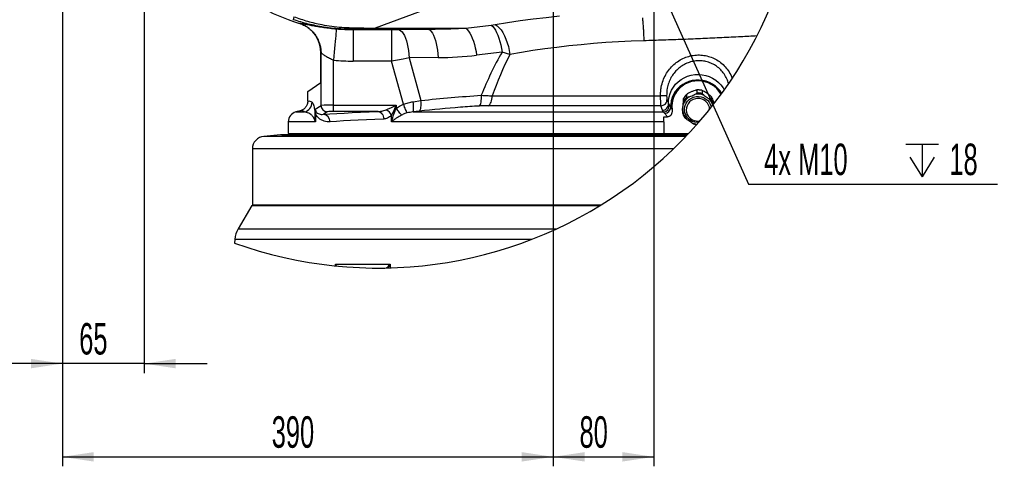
# Model space of a CAD drawing. Extents: x 0 to 4205, y 0 to 2970.
# Tile 3 of 67: x 486 to 1268, y 635 to 989. Entities that reach past the tile are written whole.
import ezdxf

# ---------------------------------------------------------------- set-up
doc = ezdxf.new("R2010")
doc.units = 0
doc.header["$LTSCALE"] = 5
doc.layers.get('0').update_dxf_attribs({"linetype": 'CONTINUOUS'})
doc.styles.add('SLDTEXTSTYLE0', font='TXT', dxfattribs={"width": 0.605})
doc.dimstyles.new('SLDDIMSTYLE0', dxfattribs={"dimtxt": 25, "dimasz": 25, "dimexe": 0, "dimexo": 0.0625, "dimgap": 6.25, "dimtad": 1, "dimdec": 1, "dimrnd": 1e-09, "dimzin": 12, "dimtxsty": 'SLDTEXTSTYLE0', "dimsah": 1, "dimcen": 0.09, "dimazin": 3, "dimtfac": 1, "dimtofl": 0, "dimtmove": 0, "dimatfit": 3, "dimtolj": 1, "dimtzin": 12})
doc.dimstyles.new('SLDDIMSTYLE1', dxfattribs={"dimtxt": 25, "dimasz": 25, "dimexe": 0, "dimexo": 0.0625, "dimgap": 6.25, "dimtad": 1, "dimdec": 1, "dimrnd": 1e-09, "dimzin": 12, "dimtxsty": 'SLDTEXTSTYLE0', "dimsah": 1, "dimcen": 0.09, "dimazin": 3, "dimtfac": 1, "dimtmove": 0, "dimatfit": 3, "dimtolj": 1, "dimtzin": 12})
doc.dimstyles.new('SLDDIMSTYLE2', dxfattribs={"dimtxt": 25, "dimasz": 25, "dimexe": 0, "dimexo": 0.0625, "dimgap": 6.25, "dimtad": 0, "dimtih": 1, "dimtoh": 1, "dimdec": 1, "dimrnd": 1e-09, "dimzin": 12, "dimtxsty": 'SLDTEXTSTYLE0', "dimblk1": 'NONE', "dimsah": 1, "dimcen": 0, "dimazin": 3, "dimtfac": 1, "dimtmove": 0, "dimatfit": 3, "dimtolj": 1, "dimtzin": 12})

# ---------------------------------------------------------------- blocks, each defined once
blk = doc.blocks.new('_D')
at = {"color": 7, "linetype": 'CONTINUOUS'}
for p, q in [((519.74, 1176.46), (519.74, 634.76)), ((909.74, 1176.46), (909.74, 634.76)), ((519.74, 642.26), (909.74, 642.26))]:
    blk.add_line(p, q, dxfattribs=at)
for points in [[(519.74, 642.26), (544.74, 638.51), (544.74, 646.01)], [(909.74, 642.26), (884.74, 646.01), (884.74, 638.51)]]:
    blk.add_solid(points, dxfattribs=at)
at = {"color": 7, "linetype": 'CONTINUOUS', "insert": (686.09, 674.48), "char_height": 25, "attachment_point": 1, "style": 'SLDTEXTSTYLE0'}
blk.add_mtext('390', dxfattribs=at)
blk = doc.blocks.new('_D_2')
at = {"color": 7, "linetype": 'CONTINUOUS'}
for p, q in [((909.74, 1016.46), (909.74, 634.76)), ((989.74, 1016.46), (989.74, 634.76)), ((909.74, 642.26), (989.74, 642.26))]:
    blk.add_line(p, q, dxfattribs=at)
for points in [[(909.74, 642.26), (934.74, 638.51), (934.74, 646.01)], [(989.74, 642.26), (964.74, 646.01), (964.74, 638.51)]]:
    blk.add_solid(points, dxfattribs=at)
at = {"color": 7, "linetype": 'CONTINUOUS', "insert": (930.64, 674.48), "char_height": 25, "attachment_point": 1, "style": 'SLDTEXTSTYLE0'}
blk.add_mtext('80', dxfattribs=at)
blk = doc.blocks.new('_D_3')
at = {"color": 7, "linetype": 'CONTINUOUS'}
for p, q in [((584.74, 1576.46), (584.74, 708.8)), ((519.74, 1176.46), (519.74, 708.8)), ((519.74, 716.3), (469.74, 716.3)), ((584.74, 716.3), (519.74, 716.3)), ((584.74, 716.3), (634.74, 716.3))]:
    blk.add_line(p, q, dxfattribs=at)
for points in [[(519.74, 716.3), (494.74, 720.05), (494.74, 712.55)], [(584.74, 716.3), (609.74, 712.55), (609.74, 720.05)]]:
    blk.add_solid(points, dxfattribs=at)
at = {"color": 7, "linetype": 'CONTINUOUS', "insert": (533.14, 748.53), "char_height": 25, "attachment_point": 1, "style": 'SLDTEXTSTYLE0'}
blk.add_mtext('65', dxfattribs=at)
blk = doc.blocks.new('SW_SYMBOL_HOLE_DEPTH')
at = {"color": 0, "linetype": 'CONTINUOUS'}
for p, q in [((0, 4375), (4000, 4375)), ((2000, 4375), (2000, 375)), ((500, 2775), (2000, 375)), ((3500, 2775), (2000, 375))]:
    blk.add_line(p, q, dxfattribs=at)
blk = doc.blocks.new('_D_4')
at = {"color": 7, "linetype": 'CONTINUOUS'}
for p, q in [((987.08, 1032.39), (992.39, 1020.53)), ((992.39, 1020.53), (1064.82, 858.71)), ((1064.82, 858.71), (1262.68, 858.71))]:
    blk.add_line(p, q, dxfattribs=at)
blk.add_solid([(992.39, 1020.53), (999.18, 996.18), (1006.03, 999.24)], dxfattribs=at)
at = {"color": 7, "linetype": 'CONTINUOUS', "xscale": 0.0064453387, "yscale": 0.0064453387, "zscale": 0.0064453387}
blk.add_blockref('SW_SYMBOL_HOLE_DEPTH', (1189.96, 862.32), dxfattribs=at)
at = {"color": 7, "linetype": 'CONTINUOUS', "char_height": 25, "attachment_point": 1, "style": 'SLDTEXTSTYLE0'}
for s, insert in [('4x M10', (1077.32, 891)), ('18', (1224.49, 891))]:
    blk.add_mtext(s, dxfattribs=dict(at, insert=insert))
blk = doc.blocks.new('_NONE')

msp = doc.modelspace()

# ---------------------------------------------------------------- linework, layer by layer
at = {"color": 8, "linetype": 'CONTINUOUS'}
for p, q in [((855.12, 1014.85), (768.2, 982.66)), ((750.93, 981.78), (750.86, 981.54)), ((750.86, 981.54), (781.15, 981.54)), ((750.86, 981.54), (750.86, 956.55)), ((768.2, 982.66), (840.34, 982.66)), ((768.2, 981.86), (768.2, 982.66)), ((809.8, 981.86), (768.2, 981.86)), ((781.15, 981.54), (781.15, 956.55)), ((786.66, 981.57), (809.8, 981.86)), ((840.34, 982.66), (860.56, 985.09)), ((860.56, 985.09), (863.64, 985.54)), ((725.25, 962.81), (725.22, 962.82)), ((725.25, 921.36), (725.25, 962.81)), ((725.27, 962.79), (725.25, 962.81)), ((869.08, 963.67), (848.85, 961.24)), ((875.4, 961.72), (869.08, 963.67)), ((735.23, 921.52), (735.23, 957.25)), ((781.15, 956.55), (750.86, 956.55)), ((790.8, 922.27), (781.15, 956.55)), ((818.32, 959.28), (795.17, 958.98)), ((795.17, 958.98), (804.67, 925.24)), ((798.44, 924.26), (804.67, 925.24)), ((861.23, 928.83), (995.04, 928.83)), ((1000.17, 926.39), (1001.36, 922.66)), ((705.17, 916.11), (712.14, 916.11)), ((720.58, 918.25), (725.25, 921.36)), ((720.58, 912.93), (720.58, 918.25)), ((730.24, 916.36), (727.13, 914.29)), ((735.23, 916.52), (735.23, 921.52)), ((735.23, 921.52), (785.02, 921.52)), ((770.54, 916.52), (735.23, 916.52)), ((785.02, 921.52), (785.02, 918.94)), ((803.35, 916.74), (798.34, 916.11)), ((798.34, 916.11), (997.2, 916.11)), ((995.25, 921.1), (858.14, 921.1)), ((996.43, 917.48), (995.25, 921.1)), ((997.2, 916.11), (996.43, 917.48)), ((998.5, 914.87), (997.2, 916.11)), ((1001.36, 922.66), (1002.05, 921.42)), ((1003.19, 919.68), (1004.12, 917.98)), ((720.93, 908.38), (699.24, 908.38)), ((720.93, 914.84), (720.93, 908.38)), ((781.37, 908.38), (781.37, 913.48)), ((997.74, 908.38), (781.37, 908.38)), ((1015.12, 896.76), (679.87, 896.76)), ((1016.23, 897.92), (693.16, 897.92)), ((707.82, 898.55), (1016.81, 898.55)), ((1005.21, 886.8), (670.74, 886.8)), ((659.45, 823.22), (912.23, 823.22)), ((892.74, 814.96), (656.85, 814.96)), ((736.64, 793.89), (736.76, 795.15)), ((736.76, 795.15), (780.18, 795.15)), ((777.39, 792.23), (777.41, 792.26)), ((777.44, 792.23), (777.41, 792.26))]:
    msp.add_line(p, q, dxfattribs=at)
at = {"color": 7, "linetype": 'CONTINUOUS'}
for p, q in [((707.44, 986.77), (707.56, 986.73)), ((724.86, 967.07), (725.22, 962.84)), ((725.22, 962.82), (725.22, 962.85)), ((725.22, 962.82), (725.22, 962.84)), ((725.22, 939.46), (725.22, 962.82)), ((714.74, 932.48), (725.22, 939.46)), ((714.74, 924.81), (714.74, 932.48)), ((1024.05, 931.19), (1024.05, 933.58)), ((1028.07, 933.17), (1028.07, 930.78)), ((1013.28, 924.39), (1013.28, 926.78)), ((1015.65, 929.95), (1015.65, 927.56)), ((1035.51, 925.54), (1035.51, 927.93)), ((1037.15, 924.35), (1037.15, 922.28)), ((708.8, 917.08), (705.17, 916.11)), ((708.91, 917.09), (708.8, 917.08)), ((1012.32, 917.91), (1012.32, 915.51)), ((699.24, 908.38), (699.24, 898.96)), ((997.74, 912.23), (1000.44, 912.29)), ((997.74, 908.38), (997.74, 912.23)), ((997.74, 908.38), (997.74, 898.96)), ((1000.48, 912.29), (1000.44, 912.29)), ((693.16, 897.92), (679.87, 896.76)), ((694.03, 897.96), (1016.26, 897.96)), ((699.24, 898.96), (997.74, 898.96)), ((708.24, 898.96), (707.82, 898.55)), ((997.74, 898.96), (1017.2, 898.96)), ((670.74, 886.8), (670.74, 842.46)), ((670.27, 841.96), (659.45, 823.22)), ((670.27, 841.96), (947.27, 841.96)), ((670.74, 842.46), (671.24, 841.96)), ((670.74, 842.46), (948.08, 842.46)), ((656.85, 814.96), (656.6, 812.04))]:
    msp.add_line(p, q, dxfattribs=at)
at = {"color": 8, "linetype": 'CONTINUOUS', "flags": 128}
for points in [[(863.64, 985.54), (873.52, 987.15), (883.58, 988.64), (893.81, 990.01), (904.19, 991.26), (914.7, 992.38)], [(737.47, 982.13), (737.44, 981.82), (737.37, 981.1), (737.27, 979.99), (737.14, 978.51), (736.98, 976.69), (736.78, 974.54), (736.57, 972.11), (736.33, 969.44), (736.07, 966.57), (735.8, 963.55), (735.52, 960.43), (735.23, 957.25)], [(749.54, 983.02), (754.54, 982.93), (759.32, 982.84), (763.88, 982.75), (768.2, 982.66)], [(768.2, 981.86), (764.22, 981.86), (760.02, 981.84), (755.58, 981.82), (750.93, 981.78)], [(786.66, 981.57), (787.68, 981.29), (788.7, 980.66), (789.68, 979.67), (790.62, 978.36), (791.51, 976.73), (792.32, 974.81), (793.05, 972.63), (793.69, 970.21), (794.23, 967.6), (794.66, 964.84), (794.97, 961.95), (795.17, 958.98)], [(809.8, 981.86), (816.08, 981.92), (822.29, 982.03), (828.42, 982.19), (834.44, 982.4), (840.34, 982.66)], [(809.8, 981.86), (810.83, 981.59), (811.85, 980.95), (812.83, 979.97), (813.77, 978.65), (814.66, 977.03), (815.47, 975.11), (816.2, 972.92), (816.84, 970.51), (817.38, 967.9), (817.81, 965.13), (818.12, 962.24), (818.32, 959.28)], [(840.34, 982.66), (841.43, 981.66), (842.5, 980.33), (843.54, 978.71), (844.54, 976.8), (845.47, 974.65), (846.34, 972.27), (847.12, 969.7), (847.81, 966.98), (848.39, 964.15), (848.85, 961.24)], [(860.56, 985.09), (861.65, 984.09), (862.72, 982.76), (863.76, 981.14), (864.76, 979.23), (865.7, 977.08), (866.56, 974.7), (867.34, 972.13), (868.03, 969.41), (868.61, 966.58), (869.08, 963.67)], [(863.64, 985.54), (865.22, 984.48), (866.77, 983.03), (868.28, 981.23), (869.7, 979.1), (871.02, 976.67), (872.22, 974), (873.27, 971.12), (874.16, 968.07), (874.87, 964.93), (875.4, 961.72)], [(981.72, 972.65), (971.63, 972.29), (961.58, 971.8), (951.59, 971.18), (941.67, 970.43), (931.84, 969.56), (922.11, 968.56), (912.49, 967.43), (903, 966.19), (893.64, 964.82), (884.44, 963.33), (875.4, 961.72)], [(795.17, 958.98), (790.61, 958.18), (785.92, 957.37), (781.15, 956.55)], [(1001.36, 922.66), (1001.42, 925.45), (1001.83, 928.22), (1002.61, 930.91), (1003.74, 933.49), (1005.2, 935.92), (1006.97, 938.15), (1009.02, 940.15), (1011.32, 941.9), (1013.82, 943.35), (1016.5, 944.5), (1019.31, 945.32), (1022.21, 945.79), (1025.15, 945.92), (1028.07, 945.7), (1030.95, 945.12), (1033.73, 944.21), (1036.37, 942.98), (1038.82, 941.44), (1041.05, 939.62), (1043.02, 937.55), (1044.71, 935.26), (1045.62, 933.63)], [(1043.61, 930.85), (1042.36, 932.79), (1040.61, 934.85), (1038.59, 936.68), (1036.33, 938.25), (1033.89, 939.53), (1031.29, 940.49), (1028.58, 941.13), (1025.81, 941.44), (1023.02, 941.4), (1020.26, 941.02), (1017.57, 940.3), (1015, 939.26), (1012.6, 937.91), (1010.4, 936.28), (1008.44, 934.39), (1006.75, 932.28), (1005.36, 929.98), (1004.29, 927.53), (1003.57, 924.97), (1003.2, 922.33), (1003.19, 919.68)], [(798.34, 916.11), (798.55, 916.53), (798.7, 917.17), (798.8, 918.02), (798.85, 919.05), (798.83, 920.23), (798.75, 921.52), (798.62, 922.87), (798.44, 924.26)], [(803.35, 916.74), (803.78, 917.2), (804.15, 917.9), (804.45, 918.79), (804.67, 919.87), (804.81, 921.1), (804.85, 922.43), (804.8, 923.82), (804.67, 925.24)], [(851.03, 920.86), (851.47, 921.34), (851.85, 922.04), (852.18, 922.94), (852.43, 924.02), (852.61, 925.24), (852.7, 926.56), (852.71, 927.95), (852.63, 929.36)], [(858.14, 921.1), (858.78, 921.54), (859.37, 922.18), (859.91, 922.99), (860.37, 923.96), (860.74, 925.06), (861.01, 926.26), (861.17, 927.52), (861.23, 928.83)], [(999.85, 928.96), (999.69, 928.95), (999.38, 928.94), (998.91, 928.93), (998.32, 928.92), (997.61, 928.9), (996.81, 928.87), (995.94, 928.85), (995.04, 928.83)], [(1025.11, 907.69), (1024.28, 907.66), (1022.33, 907.91), (1020.46, 908.51), (1018.73, 909.44), (1017.21, 910.66), (1015.94, 912.12), (1014.98, 913.79), (1014.34, 915.6), (1014.07, 917.5), (1014.15, 919.41), (1014.59, 921.27), (1015.38, 923.03), (1016.49, 924.61), (1017.88, 925.97), (1019.51, 927.05), (1021.31, 927.83), (1023.22, 928.28), (1025.19, 928.37), (1027.15, 928.12), (1029.02, 927.51), (1030.75, 926.59), (1032.27, 925.37), (1033.53, 923.9), (1034.5, 922.24)], [(1033.98, 918.28), (1033.78, 919.86), (1033.21, 921.54), (1032.31, 923.07), (1031.12, 924.4), (1029.68, 925.48), (1028.06, 926.27), (1026.3, 926.74), (1024.49, 926.87), (1022.69, 926.65), (1020.96, 926.09), (1019.38, 925.22), (1018.01, 924.06), (1016.89, 922.67), (1016.08, 921.09), (1015.6, 919.39), (1015.47, 917.63), (1015.7, 915.88), (1016.27, 914.21)], [(727.13, 914.29), (732.33, 914.63), (737.88, 914.96), (743.77, 915.29), (749.98, 915.61), (756.52, 915.92), (763.38, 916.23), (770.54, 916.52)], [(770.54, 916.52), (771.41, 916.39), (772.24, 916.03), (773.01, 915.47), (773.69, 914.72), (774.25, 913.82), (774.68, 912.79), (774.94, 911.68), (775.05, 910.53)], [(776.98, 917.87), (778.67, 918.64), (780.64, 919.53), (782.78, 920.5), (785.02, 921.52)], [(785.02, 921.52), (784, 919.28), (783.03, 917.14), (782.14, 915.17), (781.37, 913.48)], [(789.29, 913.66), (788.92, 914.12), (788.48, 914.66), (788, 915.26), (787.46, 915.92), (786.89, 916.64), (786.28, 917.38), (785.66, 918.16), (785.02, 918.94)], [(793.58, 915.32), (793.39, 915.8), (793.14, 916.42), (792.84, 917.18), (792.49, 918.05), (792.11, 919.02), (791.69, 920.06), (791.25, 921.15), (790.8, 922.27)], [(1034.5, 922.24), (1035.13, 920.42), (1035.22, 919.83)], [(775.05, 910.53), (768.03, 910.23), (761.31, 909.93), (754.89, 909.62), (748.79, 909.3), (743.02, 908.97), (737.58, 908.63), (732.48, 908.29)], [(780.18, 795.15), (780.16, 793.78), (780.13, 792.3)]]:
    msp.add_lwpolyline(points, dxfattribs=at)
at = {"color": 7, "linetype": 'CONTINUOUS', "flags": 128}
msp.add_lwpolyline([(1043.07, 930.11), (1042.87, 930.52), (1041.38, 932.75), (1039.6, 934.77), (1037.57, 936.54), (1035.31, 938.04), (1032.87, 939.24), (1030.3, 940.12), (1027.62, 940.66), (1024.9, 940.85), (1022.17, 940.7), (1019.48, 940.2), (1016.89, 939.36), (1014.43, 938.19), (1012.16, 936.73), (1010.09, 934.98), (1008.28, 932.99), (1006.76, 930.79), (1005.55, 928.4), (1004.66, 925.89), (1004.13, 923.28), (1003.95, 920.63), (1004.12, 917.98)], dxfattribs=at)
at = {"color": 7, "linetype": 'CONTINUOUS'}
for centre, radius, start, end in [((770.76, 1129.92), 337.75, 250.24488, 359.99999), ((750.19, 1130.38), 149.84, 240.14094, 253.42193), ((1025.31, 921.08), 12.29, 15.45034, 33.89903), ((1025.44, 918.76), 12.14, 16.44887, 33.96691), ((707.24, 908.38), 8, 105.00009, 180.00003), ((1024.17, 918.79), 12.29, 195.45041, 213.89897), ((680.74, 886.8), 10, 95.0001, 179.99995), ((694.04, 887.94), 10.02, 90.00448, 94.99605), ((706.41, 899.96), 2, 269.99815, 315.00046), ((676.78, 813.22), 20, 149.99983, 175.00009)]:
    msp.add_arc(centre, radius, start, end, dxfattribs=at)
at = {"color": 8, "linetype": 'CONTINUOUS'}
for centre, radius, start, end in [((710.62, 989.37), 7.37, 160.97172, 179.82983), ((700.28, 962.85), 24.96, 359.9105, 69.11079), ((750.85, 1131.42), 149.89, 264.87521, 270.00322), ((751.59, 983.92), 2.24, 203.82235, 252.84972), ((781.23, 1416.14), 434.61, 269.98988, 270.71524), ((1093.49, 834.99), 258.69, 150.16982, 158.60642), ((750.86, 1131.47), 174.92, 264.87333, 269.99975), ((815.09, 1247.51), 288.25, 270.64222, 276.7277), ((1105.81, 842.99), 259.21, 152.73862, 160.6619), ((1024.74, 920.37), 13.22, 75.41948, 92.98441), ((1024.74, 917.98), 13.22, 75.41948, 92.98441), ((710.09, 923.85), 8.01, 284.80177, 359.85146), ((995.16, 926.12), 5.02, 270.96305, 3.13068), ((1024.37, 918.26), 11.93, 124.95666, 161.44454), ((1024.34, 920.98), 12.49, 134.07605, 152.32485), ((1024.34, 918.58), 12.49, 134.0761, 152.32531), ((1024.74, 917.69), 12.61, 66.62999, 101.77391), ((1025.27, 918.36), 11.73, 15.71573, 43.11301), ((725.23, 918.83), 4.69, 187.17822, 206.21583), ((742.5, 918.76), 21.92, 181.34758, 190.31325), ((717.82, 915.96), 3.3, 340.1478, 14.06508), ((732.91, 760.36), 161.17, 89.17388, 92.72496), ((730.25, 921.37), 5.01, 180.10083, 269.85541), ((734.07, 876.15), 40.39, 88.35238, 95.44425), ((772.89, 909.39), 9.41, 25.74391, 64.2557), ((996.34, 922.5), 5.02, 270.94008, 1.78609), ((996.88, 921.27), 5.17, 273.4613, 1.70464), ((997.58, 920.46), 5.66, 279.35979, 352.13375), ((1024.21, 918.44), 11.74, 186.23455, 223.1146), ((716.22, 913.22), 4.37, 323.97266, 356.08465), ((726.67, 908.5), 5.81, 357.96747, 85.48197), ((997.24, 922.2), 10.42, 288.12439, 304.06503), ((1024.6, 918.06), 9.18, 204.8178, 280.4895), ((1024.6, 918.61), 12.09, 246.30952, 267.53637)]:
    msp.add_arc(centre, radius, start, end, dxfattribs=at)
for points, knots in [([(750.93, 981.78), (748.31, 981.81), (743.06, 981.85), (735.17, 982.46), (725.83, 983.66), (715.1, 985.75), (707.2, 988.17), (703.25, 989.39)], [0, 0, 0, 0, 0.161781, 0.325059, 0.488891, 0.744263, 1, 1, 1, 1]), ([(703.65, 991.77), (707.3, 990.52), (714.59, 988.01), (724.7, 985.65), (733.74, 984.16), (741.64, 983.3), (746.92, 983.11), (749.54, 983.02)], [0, 0, 0, 0, 0.246411, 0.492756, 0.662494, 0.83195, 1, 1, 1, 1]), ([(707.56, 986.73), (707.56, 986.73), (707.74, 986.76), (708.44, 986.69), (709.9, 986.46), (712.18, 986.01), (715.21, 985.4), (718.84, 984.7), (723.02, 983.97), (727.58, 983.26), (732.45, 982.63), (735.77, 982.3), (737.47, 982.13)], [0, 0, 0, 0, 0.000026, 0.018392, 0.068529, 0.146779, 0.248614, 0.374604, 0.513547, 0.669013, 0.831403, 1, 1, 1, 1]), ([(980.59, 990.74), (980.71, 989.63), (980.94, 987.4), (981.2, 983.95), (981.42, 980.35), (981.6, 976.55), (981.68, 973.96), (981.72, 972.65)], [0, 0, 0, 0, 0.18524, 0.370788, 0.571775, 0.783251, 1, 1, 1, 1]), ([(1071.67, 976.52), (1067.34, 976.28), (1058.03, 975.76), (1043.68, 975.04), (1028.44, 974.34), (1012.99, 973.71), (997.36, 973.13), (986.93, 972.81), (981.72, 972.65)], [0, 0, 0, 0, 0.144235, 0.310914, 0.478784, 0.652367, 0.826387, 1, 1, 1, 1]), ([(735.23, 957.25), (734.66, 957.45), (733.53, 957.84), (731.42, 958.82), (729.5, 959.96), (727.82, 961.13), (726.73, 961.93), (725.98, 962.46), (725.48, 962.77), (725.33, 962.79), (725.27, 962.79)], [0, 0, 0, 0, 0.158284, 0.312995, 0.60926, 0.738598, 0.849647, 0.960875, 0.98269, 1, 1, 1, 1]), ([(995.04, 928.83), (995.05, 930.02), (995.06, 932.4), (995.64, 936.5), (996.88, 941.05), (999.05, 945.81), (1001.95, 950.11), (1005.44, 953.82), (1009.48, 956.87), (1013.89, 959.19), (1018.59, 960.72), (1023.43, 961.45), (1028.3, 961.34), (1033.07, 960.43), (1037.61, 958.7), (1041.85, 956.2), (1045.64, 952.95), (1048.86, 948.97), (1050.96, 945.5), (1051.71, 943.27), (1051.89, 942.72)], [0, 0, 0, 0, 0.042479, 0.084957, 0.147487, 0.210005, 0.270853, 0.331693, 0.391129, 0.450542, 0.508778, 0.566955, 0.624379, 0.681725, 0.739346, 0.796935, 0.85662, 0.916371, 0.979292, 1, 1, 1, 1]), ([(1049.05, 938.53), (1048.64, 939.83), (1047.79, 942.57), (1045.64, 946.32), (1042.87, 949.69), (1039.64, 952.44), (1036.03, 954.55), (1032.15, 956), (1028.08, 956.76), (1023.93, 956.83), (1019.8, 956.19), (1015.79, 954.86), (1012.03, 952.87), (1008.6, 950.26), (1005.64, 947.08), (1003.18, 943.41), (1001.37, 939.35), (1000.01, 934.51), (999.91, 930.99), (999.85, 928.96)], [0, 0, 0, 0, 0.055197, 0.115794, 0.173345, 0.230805, 0.286383, 0.341953, 0.397402, 0.452903, 0.509185, 0.565524, 0.622947, 0.680402, 0.73911, 0.797831, 0.85808, 0.918326, 1, 1, 1, 1]), ([(714.74, 924.81), (715.32, 924.87), (716.56, 924.98), (717.57, 924.23), (718.11, 923.83)], [0, 0, 0, 0, 0.465343, 1, 1, 1, 1]), ([(718.11, 923.83), (718.32, 923.6), (718.87, 923.01), (719.39, 921.64), (719.78, 920.12), (720.08, 918.44), (720.28, 916.84), (720.46, 914.95), (720.54, 913.66), (720.58, 912.93)], [0, 0, 0, 0, 0.08234, 0.210528, 0.379285, 0.500288, 0.659379, 0.805351, 1, 1, 1, 1]), ([(790.8, 922.27), (792.05, 922.69), (794.54, 923.53), (797.13, 924.02), (798.44, 924.26)], [0, 0, 0, 0, 0.497541, 1, 1, 1, 1]), ([(804.67, 925.24), (812.64, 926.06), (828.61, 927.7), (844.62, 928.8), (852.63, 929.36)], [0, 0, 0, 0, 0.499766, 1, 1, 1, 1]), ([(852.63, 929.36), (854.09, 929.3), (856.96, 929.2), (859.82, 928.95), (861.23, 928.83)], [0, 0, 0, 0, 0.5092585, 1, 1, 1, 1]), ([(995.25, 921.1), (995.23, 921.43), (995.2, 922.35), (995.14, 924.05), (995.08, 926.3), (995.06, 927.95), (995.04, 928.83)], [0, 0, 0, 0, 0.127044, 0.359682, 0.660443, 1, 1, 1, 1]), ([(999.85, 928.96), (999.86, 928.68), (999.89, 928.14), (999.98, 927.4), (1000.06, 926.82), (1000.14, 926.51), (1000.17, 926.39)], [0, 0, 0, 0, 0.326116, 0.622331, 0.860049, 1, 1, 1, 1]), ([(712.14, 916.11), (711.88, 916.31), (711.26, 916.79), (710.13, 917.26), (709.3, 917.14), (708.91, 917.09)], [0, 0, 0, 0, 0.288697, 0.669238, 1, 1, 1, 1]), ([(719.75, 910.65), (719.59, 911.03), (719.31, 911.71), (718.65, 912.66), (717.93, 913.48), (716.87, 914.34), (715.5, 915.14), (713.82, 915.77), (712.67, 916), (712.14, 916.11)], [0, 0, 0, 0, 0.125738, 0.225275, 0.350779, 0.45748, 0.64127, 0.834359, 1, 1, 1, 1]), ([(721.03, 916.76), (721.22, 916.45), (721.56, 915.88), (722.49, 915.1), (723.74, 914.5), (725.41, 914.16), (726.53, 914.24), (727.13, 914.29)], [0, 0, 0, 0, 0.1559986, 0.2816654, 0.5167771, 0.7444538, 1, 1, 1, 1]), ([(770.54, 916.52), (771.55, 916.58), (773.76, 916.7), (775.84, 917.46), (776.98, 917.87)], [0, 0, 0, 0, 0.455798, 1, 1, 1, 1]), ([(781.37, 908.38), (781.37, 908.39), (781.87, 910.45), (782.9, 914.05), (784.38, 917.47), (785.02, 918.94)], [0, 0, 0, 0, 0.002235, 0.570246, 1, 1, 1, 1]), ([(785.02, 918.94), (786.18, 919.78), (788, 921.08), (790.06, 921.95), (790.8, 922.27)], [0, 0, 0, 0, 0.637441, 1, 1, 1, 1]), ([(793.58, 915.32), (793.03, 915.17), (791.55, 914.75), (790.16, 914.08), (789.29, 913.66)], [0, 0, 0, 0, 0.372893, 1, 1, 1, 1]), ([(798.34, 916.11), (797.56, 916.03), (795.96, 915.87), (794.38, 915.51), (793.58, 915.32)], [0, 0, 0, 0, 0.490144, 1, 1, 1, 1]), ([(851.03, 920.86), (846.04, 920.53), (830.12, 919.46), (814.24, 917.85), (803.35, 916.74)], [0, 0, 0, 0, 0.313684, 1, 1, 1, 1]), ([(858.14, 921.1), (856.98, 921.09), (854.61, 921.07), (852.25, 920.93), (851.03, 920.86)], [0, 0, 0, 0, 0.485483, 1, 1, 1, 1]), ([(1002.05, 921.42), (1002.22, 921.19), (1002.63, 920.63), (1002.98, 920.03), (1003.19, 919.68)], [0, 0, 0, 0, 0.416027, 1, 1, 1, 1]), ([(720.93, 908.38), (720.93, 908.38), (720.45, 909.09), (720.1, 909.87), (719.75, 910.65)], [0, 0, 0, 0, 0.005251, 1, 1, 1, 1]), ([(720.58, 912.93), (720.65, 911.41), (720.73, 909.89), (720.93, 908.39), (720.93, 908.38)], [0, 0, 0, 0, 0.994623, 1, 1, 1, 1]), ([(732.48, 908.29), (731.67, 908.27), (730.07, 908.24), (727.69, 908.76), (725.37, 909.72), (723.54, 911.05), (722.16, 912.56), (721.39, 913.77), (721.03, 914.59), (720.93, 914.84)], [0, 0, 0, 0, 0.170354, 0.337473, 0.512173, 0.69866, 0.81104, 0.942703, 1, 1, 1, 1]), ([(781.37, 913.48), (780.85, 913.01), (779.83, 912.09), (777.72, 910.93), (776.05, 910.68), (775.05, 910.53)], [0, 0, 0, 0, 0.293931, 0.576734, 1, 1, 1, 1]), ([(789.29, 913.66), (788.04, 912.94), (786.01, 911.78), (783.41, 909.97), (782.03, 908.92), (781.37, 908.38), (781.37, 908.38)], [0, 0, 0, 0, 0.454098, 0.733534, 0.998142, 1, 1, 1, 1]), ([(1000.44, 912.29), (1000.32, 912.47), (999.72, 913.36), (999.04, 914.2), (998.5, 914.87)], [0, 0, 0, 0, 0.202448, 1, 1, 1, 1]), ([(736.76, 795.15), (736.77, 795.15), (737.04, 794.71), (737.29, 794.25), (737.53, 793.8)], [0, 0, 0, 0, 0.012665, 1, 1, 1, 1]), ([(737.06, 793.85), (736.97, 794.28), (736.88, 794.71), (736.77, 795.14), (736.76, 795.15)], [0, 0, 0, 0, 0.980558, 1, 1, 1, 1]), ([(777.41, 792.26), (778.35, 793.2), (779.29, 794.15), (780.18, 795.15), (780.18, 795.15)], [0, 0, 0, 0, 0.994458, 1, 1, 1, 1]), ([(780.18, 795.15), (780.18, 795.14), (779.73, 794.16), (779.22, 793.21), (778.72, 792.26)], [0, 0, 0, 0, 0.008505, 1, 1, 1, 1])]:
    msp.add_open_spline(points, degree=3, knots=knots, dxfattribs=at)
at = {"color": 7, "linetype": 'CONTINUOUS'}
for points, knots in [([(707.56, 986.73), (708.88, 986.26), (711.52, 985.31), (715.12, 983.08), (718.3, 980.31), (720.98, 977.05), (723.06, 973.37), (724.4, 969.69), (725.11, 966.16), (725.27, 963.94), (725.27, 962.82), (725.27, 962.79)], [0, 0, 0, 0, 0.131748, 0.263546, 0.395409, 0.527344, 0.659345, 0.791408, 0.894373, 0.997358, 1, 1, 1, 1]), ([(708.78, 986.32), (708.82, 986.3), (708.96, 986.26), (709.09, 986.2), (709.18, 986.17)], [0, 0, 0, 0, 0.314325, 1, 1, 1, 1]), ([(712.94, 984.27), (712.98, 984.25), (713.1, 984.18), (713.21, 984.11), (713.29, 984.06)], [0, 0, 0, 0, 0.3015445, 1, 1, 1, 1]), ([(1023.31, 933.5), (1023.06, 933.43), (1022.1, 933.14), (1020.4, 932.51), (1018.34, 931.58), (1017.02, 930.85), (1016.4, 930.51)], [0, 0, 0, 0, 0.10072, 0.400073, 0.718572, 1, 1, 1, 1]), ([(1024.05, 931.19), (1024.04, 931.17), (1024.03, 931.12), (1023.91, 931.01), (1023.64, 930.81), (1023.04, 930.47), (1022.51, 930.2), (1022.16, 930.03)], [0, 0, 0, 0, 0.023218, 0.078197, 0.205027, 0.47818, 1, 1, 1, 1]), ([(1023.31, 933.5), (1023.4, 933.53), (1023.59, 933.58), (1023.81, 933.62), (1024, 933.65), (1024.04, 933.6), (1024.05, 933.58)], [0, 0, 0, 0, 0.363091, 0.770518, 0.9284, 1, 1, 1, 1]), ([(1028.2, 933.18), (1028.04, 933.23), (1027.24, 933.46), (1025.79, 933.67), (1024.51, 933.64), (1023.89, 933.63)], [0, 0, 0, 0, 0.11234, 0.576307, 1, 1, 1, 1]), ([(1028.07, 933.17), (1028.08, 933.19), (1028.11, 933.23), (1028.28, 933.16), (1028.47, 933.09), (1028.64, 933), (1028.73, 932.95)], [0, 0, 0, 0, 0.072028, 0.213366, 0.610289, 1, 1, 1, 1]), ([(1034.85, 928.64), (1034.16, 929.21), (1032.78, 930.35), (1030.74, 931.79), (1029.34, 932.6), (1028.73, 932.95)], [0, 0, 0, 0, 0.356127, 0.717107, 1, 1, 1, 1]), ([(714.74, 924.81), (714.65, 923.91), (714.47, 922.11), (713.09, 919.72), (711.15, 917.98), (709.58, 917.29), (708.81, 917.08), (708.8, 917.08)], [0, 0, 0, 0, 0.257267, 0.514527, 0.772038, 0.994807, 1, 1, 1, 1]), ([(1013.2, 926.23), (1013.11, 925.48), (1012.91, 923.84), (1012.65, 921.41), (1012.49, 919.73), (1012.41, 918.93)], [0, 0, 0, 0, 0.309633, 0.674338, 1, 1, 1, 1]), ([(1013.28, 924.39), (1013.28, 924.35), (1013.28, 924.25), (1013.26, 924.03), (1013.22, 923.56), (1013.15, 922.87), (1013.09, 922.32), (1013.07, 922.05)], [0, 0, 0, 0, 0.0463166, 0.121971, 0.2913411, 0.6511515, 1, 1, 1, 1]), ([(1013.2, 926.23), (1013.21, 926.36), (1013.24, 926.55), (1013.25, 926.68), (1013.28, 926.81), (1013.28, 926.79), (1013.28, 926.78)], [0, 0, 0, 0, 0.587371, 0.891384, 0.963462, 1, 1, 1, 1]), ([(1015.75, 930.06), (1015.64, 929.97), (1015.05, 929.42), (1014.17, 928.35), (1013.56, 927.28), (1013.28, 926.78)], [0, 0, 0, 0, 0.102349, 0.584932, 1, 1, 1, 1]), ([(1015.65, 929.95), (1015.66, 929.97), (1015.68, 930.02), (1015.8, 930.13), (1016.03, 930.3), (1016.26, 930.43), (1016.4, 930.51)], [0, 0, 0, 0, 0.0548915, 0.1848054, 0.4845026, 1, 1, 1, 1]), ([(1017.54, 928.03), (1017.22, 927.91), (1016.76, 927.74), (1016.17, 927.56), (1015.89, 927.52), (1015.7, 927.49), (1015.67, 927.54), (1015.65, 927.56)], [0, 0, 0, 0, 0.518493, 0.750745, 0.910186, 0.97197, 1, 1, 1, 1]), ([(1017.54, 928.03), (1017.81, 928.13), (1019.19, 928.67), (1020.74, 929.34), (1021.99, 929.94), (1022.16, 930.03)], [0, 0, 0, 0, 0.173111, 0.881936, 1, 1, 1, 1]), ([(1029.74, 929.26), (1029.43, 929.5), (1029, 929.83), (1028.49, 930.27), (1028.26, 930.51), (1028.11, 930.67), (1028.08, 930.75), (1028.07, 930.78)], [0, 0, 0, 0, 0.51833, 0.712441, 0.884836, 0.961107, 1, 1, 1, 1]), ([(1029.74, 929.26), (1030.7, 928.54), (1032.05, 927.54), (1033.45, 926.63), (1033.84, 926.38)], [0, 0, 0, 0, 0.721259, 1, 1, 1, 1]), ([(1035.51, 925.54), (1035.49, 925.53), (1035.46, 925.48), (1035.3, 925.55), (1034.98, 925.67), (1034.46, 925.98), (1034.05, 926.24), (1033.84, 926.38)], [0, 0, 0, 0, 0.027429, 0.081248, 0.232387, 0.606341, 1, 1, 1, 1]), ([(1034.85, 928.64), (1034.97, 928.54), (1035.16, 928.37), (1035.37, 928.15), (1035.48, 928.02), (1035.5, 927.95), (1035.51, 927.93)], [0, 0, 0, 0, 0.480364, 0.792093, 0.943512, 1, 1, 1, 1]), ([(1004.12, 917.98), (1004.15, 917.15), (1004.2, 915.75), (1003.6, 914.27), (1003.17, 913.69), (1003.07, 913.56)], [0, 0, 0, 0, 0.5319631, 0.8993607, 1, 1, 1, 1]), ([(1012.32, 917.91), (1012.33, 917.94), (1012.33, 918.04), (1012.35, 918.26), (1012.37, 918.57), (1012.4, 918.82), (1012.41, 918.93)], [0, 0, 0, 0, 0.105389, 0.277487, 0.662739, 1, 1, 1, 1]), ([(1012.54, 917.16), (1012.5, 916.84), (1012.45, 916.41), (1012.38, 915.81), (1012.36, 915.69), (1012.33, 915.47), (1012.33, 915.51), (1012.32, 915.51)], [0, 0, 0, 0, 0.598045, 0.798402, 0.948007, 0.988681, 1, 1, 1, 1]), ([(1012.54, 917.16), (1012.67, 918.31), (1012.85, 919.94), (1013.02, 921.57), (1013.07, 922.05)], [0, 0, 0, 0, 0.704863, 1, 1, 1, 1]), ([(1003.07, 913.56), (1002.81, 913.29), (1002.29, 912.74), (1001.33, 912.36), (1000.71, 912.31), (1000.48, 912.29)], [0, 0, 0, 0, 0.378832, 0.763303, 1, 1, 1, 1]), ([(1013.97, 911.93), (1013.98, 911.9), (1014.01, 911.82), (1014.16, 911.66), (1014.48, 911.35), (1015, 910.92), (1015.43, 910.58), (1015.64, 910.42)], [0, 0, 0, 0, 0.0429822, 0.1146804, 0.2803246, 0.6424264, 1, 1, 1, 1]), ([(1019.74, 907.53), (1018.75, 908.19), (1017.36, 909.11), (1016.03, 910.12), (1015.64, 910.42)], [0, 0, 0, 0, 0.709327, 1, 1, 1, 1]), ([(1019.74, 907.53), (1020.04, 907.33), (1020.45, 907.07), (1020.97, 906.81), (1021.17, 906.69), (1021.27, 906.68), (1021.28, 906.67)], [0, 0, 0, 0, 0.611406, 0.824427, 0.995438, 1, 1, 1, 1]), ([(1021.28, 906.71), (1021.68, 906.59), (1022.52, 906.35), (1023.4, 906.3), (1023.86, 906.27)], [0, 0, 0, 0, 0.475021, 1, 1, 1, 1])]:
    msp.add_open_spline(points, degree=3, knots=knots, dxfattribs=at)

# ---------------------------------------------------------------- dimensions: what is measured, and where the dimension line sits
for base, p1, p2, dimstyle, picture, middle in [((519.74, 716.3), (584.74, 1586.46), (519.74, 1186.46), 'SLDDIMSTYLE1', '_D_3', (552.24, 716.3)), ((909.74, 642.26), (519.74, 1186.46), (909.74, 1186.46), 'SLDDIMSTYLE0', '_D', (714.74, 642.26)), ((989.74, 642.26), (909.74, 1026.46), (989.74, 1026.46), 'SLDDIMSTYLE0', '_D_2', (949.74, 642.26))]:
    dim = msp.add_linear_dim(base=base, p1=p1, p2=p2, dimstyle=dimstyle, dxfattribs=at)
    dim.commit()
    dim.dimension.update_dxf_attribs({"geometry": picture, "text_midpoint": middle, "dimtype": 160})
dim = msp.add_diameter_dim_2p(p1=(987.08, 1032.39), p2=(992.39, 1020.53), text='4x M10{\\fGDT;x}18', dimstyle='SLDDIMSTYLE2', override={"dimpost": '<>'}, dxfattribs=at)
dim.commit()
dim.dimension.update_dxf_attribs({"geometry": '_D_4', "text_midpoint": (1170, 877.92), "dimtype": 163})

doc.saveas('drawing.dxf')
